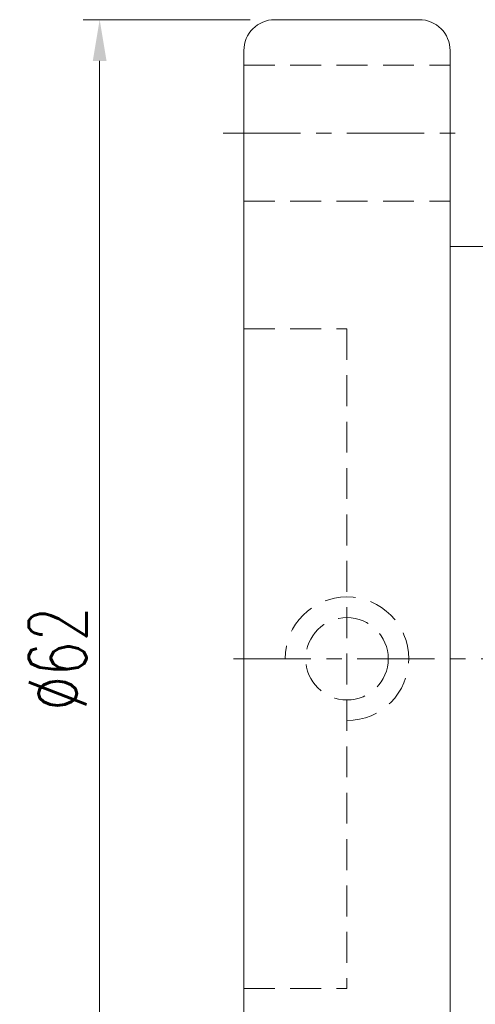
# Model space of a CAD drawing. Extents: x 32 to 191, y 46 to 143.
# Tile 3 of 53: x 130 to 152, y 75 to 123. Entities that reach past the tile are written whole.
import ezdxf

# ---------------------------------------------------------------- set-up
doc = ezdxf.new("R2010")
doc.units = 0
doc.header["$LTSCALE"] = 3
doc.header["$MEASUREMENT"] = 0
doc.linetypes.add('CENTER', pattern=[2, 1.25, -0.25, 0.25, -0.25])
doc.linetypes.add('DASHED', pattern=[0.75, 0.5, -0.25])
for name, color, linetype in [('CL', 1, 'CENTER'), ('DIM', 4, 'Continuous'), ('HID', 2, 'DASHED'), ('OUT', 3, 'Continuous')]:
    doc.layers.add(name, color=color, linetype=linetype)
doc.styles.add('DIM-7', font='SIMPLEX.shx', dxfattribs={"width": 0.7, "bigfont": 'chineset.shx'})
doc.dimstyles.new('CNS', dxfattribs={"dimtxt": 3.5, "dimasz": 2.5, "dimexe": 1, "dimexo": 1.5, "dimgap": 0.09, "dimtad": 0, "dimdsep": 46, "dimtxsty": 'DIM-7', "dimcen": 0.09, "dimclrd": 1, "dimclre": 1, "dimclrt": 4, "dimadec": 0, "dimazin": 0, "dimtfac": 1, "dimtix": 1, "dimtmove": 2, "dimatfit": 3, "dimfxl": 1, "dimtvp": 0.971429, "dimtolj": 1, "dimarcsym": 0})

# ---------------------------------------------------------------- blocks, each defined once
blk = doc.blocks.new('*D7')
at = {"layer": 'DEFPOINTS', "color": 0, "linetype": 'Continuous', "lineweight": 0, "transparency": 16777216}
for p in [(133.465, 122.707), (141.956, 122.707), (141.956, 60.707)]:
    blk.add_point(p, dxfattribs=at)
at = {"layer": 'DIM', "color": 4, "linetype": 'Continuous', "lineweight": 0, "transparency": 16777216}
for p, q in [((140.756, 122.707), (132.665, 122.707)), ((133.465, 62.707), (133.465, 120.707)), ((140.756, 60.707), (132.665, 60.707))]:
    blk.add_line(p, q, dxfattribs=at)
for points in [[(133.132, 120.707), (133.799, 120.707), (133.465, 122.707)], [(133.132, 62.707), (133.799, 62.707), (133.465, 60.707)]]:
    blk.add_solid(points, dxfattribs=at)
at = {"layer": 'DIM', "color": 4, "linetype": 'Continuous', "lineweight": 0, "transparency": 16777216, "insert": (131.425, 91.707), "char_height": 2.8, "attachment_point": 5, "rotation": 90, "style": 'DIM-7'}
blk.add_mtext('\\A1;%%C62', dxfattribs=at)

msp = doc.modelspace()

# ---------------------------------------------------------------- linework, layer by layer
at = {"layer": 'CL', "color": 7, "lineweight": 0}
for p, q in [((139.456, 117.207), (151.456, 117.207)), ((139.956, 91.707), (184.956, 91.707))]:
    msp.add_line(p, q, dxfattribs=at)
at = {"layer": 'HID', "color": 7, "lineweight": 0}
for p, q in [((140.456, 120.507), (150.456, 120.507)), ((140.456, 113.907), (150.456, 113.907)), ((140.456, 107.707), (145.456, 107.707)), ((145.456, 107.707), (145.456, 75.707)), ((140.456, 75.707), (145.456, 75.707))]:
    msp.add_line(p, q, dxfattribs=at)
msp.add_circle((145.456, 91.707), 2, dxfattribs=at)
msp.add_arc((145.456, 91.707), 3, 270, 180, dxfattribs=at)
at = {"layer": 'OUT', "color": 7, "linetype": 'Continuous', "lineweight": 0}
for p, q in [((141.956, 122.707), (148.956, 122.707)), ((140.456, 121.207), (140.456, 62.207)), ((150.456, 121.207), (150.456, 62.207)), ((150.456, 111.707), (180.956, 111.707))]:
    msp.add_line(p, q, dxfattribs=at)
for centre, start, end in [((141.956, 121.207), 90, 180), ((148.956, 121.207), 0, 90)]:
    msp.add_arc(centre, 1.5, start, end, dxfattribs=at)

# ---------------------------------------------------------------- dimensions: what is measured, and where the dimension line sits
at = {"layer": 'DIM', "color": 7, "linetype": 'Continuous', "lineweight": 0}
dim = msp.add_linear_dim(base=(133.465, 122.707), p1=(141.956, 60.707), p2=(141.956, 122.707), angle=90, text='%%C<>', dimstyle='CNS', override={"dimscale": 0.8, "dimgap": 0.8, "dimtad": 1, "dimdsep": 0, "dimclrd": 4, "dimclre": 4, "dimtm": 0.05, "dimtfac": 0.6, "dimtmove": 0, "dimlwd": 0, "dimlwe": 0}, dxfattribs=at)
dim.commit()
dim.dimension.update_dxf_attribs({"geometry": '*D7', "text_midpoint": (131.425, 91.707)})

doc.saveas('drawing.dxf')
